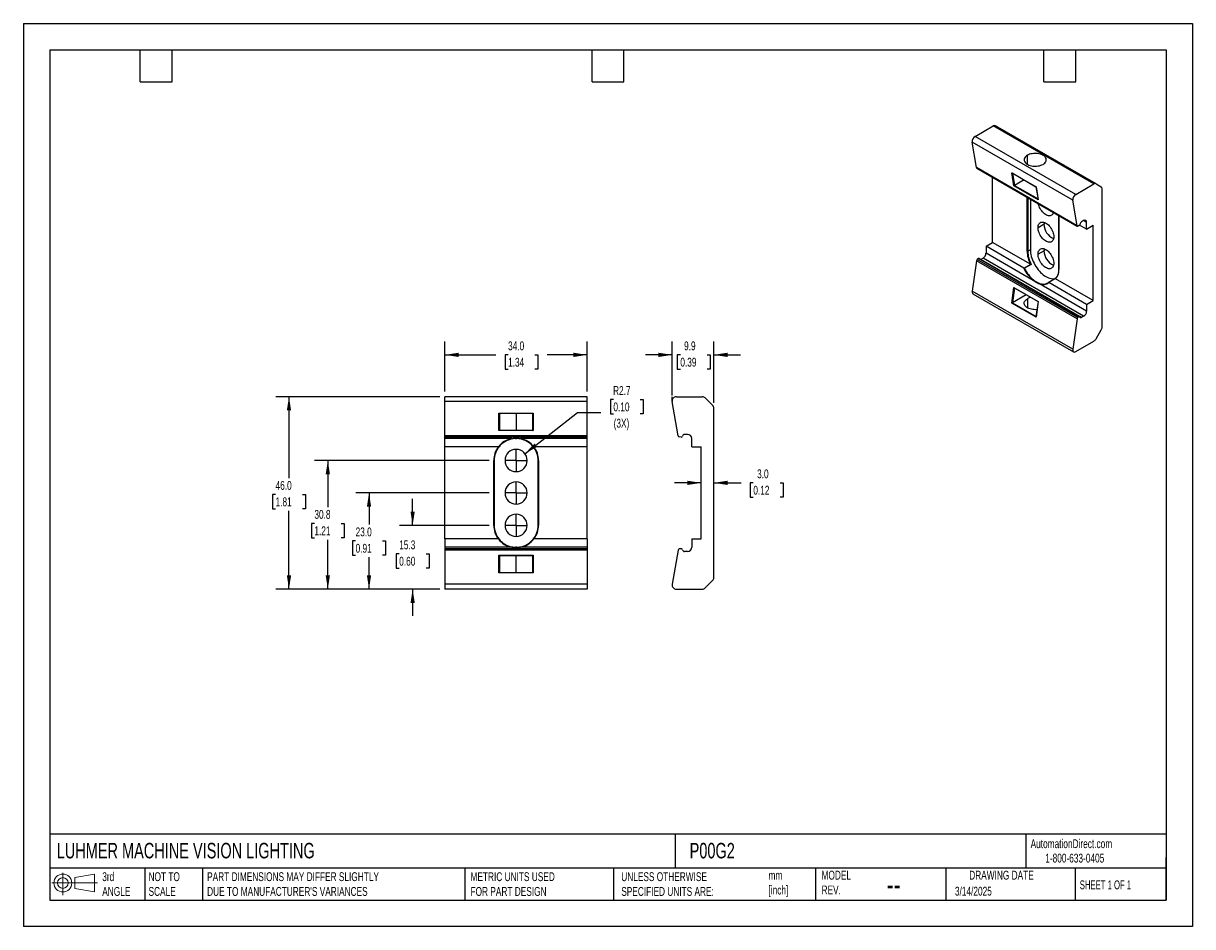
# Model space of a CAD drawing. Header units: millimetres. Extents: x 0 to 279, y 0 to 216.
import ezdxf

# ---------------------------------------------------------------- set-up
doc = ezdxf.new("R2010")
doc.units = ezdxf.units.MM
doc.linetypes.add('CENTERX2', pattern=[20.32, 12.7, -2.54, 2.54, -2.54])
doc.layers.add('CENTER', color=40, linetype='CENTERX2')
doc.layers.add('DIMENSIONS', color=140, linetype='Continuous', lineweight=25)
doc.layers.add('TEXT', color=140, linetype='Continuous', lineweight=25)
doc.styles.add('SLDTEXTSTYLE0', font='TXT', dxfattribs={"width": 0.7})
doc.styles.add('SLDTEXTSTYLE1', font='TXT', dxfattribs={"width": 0.65})
doc.dimstyles.new('SLDDIMSTYLE0', dxfattribs={"dimtxt": 2.158008, "dimasz": 3.302, "dimexe": 0, "dimexo": 0.0625, "dimgap": 0.539502, "dimtad": 0, "dimtih": 1, "dimtoh": 1, "dimdec": 1, "dimrnd": 1e-09, "dimzin": 4, "dimdsep": 46, "dimtxsty": 'SLDTEXTSTYLE0', "dimsah": 1, "dimcen": 0.09, "dimadec": 0, "dimazin": 1, "dimtfac": 1, "dimtdec": 1, "dimtofl": 0, "dimtmove": 0, "dimatfit": 3, "dimfxl": 0, "dimfrac": 2, "dimtolj": 1, "dimtzin": 12, "dimarcsym": 0})
doc.dimstyles.new('SLDDIMSTYLE1', dxfattribs={"dimtxt": 2.158008, "dimasz": 3.302, "dimexe": 0, "dimexo": 0.0625, "dimgap": 0.539502, "dimtad": 0, "dimtih": 1, "dimtoh": 1, "dimdec": 1, "dimrnd": 1e-09, "dimzin": 12, "dimdsep": 46, "dimtxsty": 'SLDTEXTSTYLE0', "dimsah": 1, "dimcen": 0.09, "dimadec": 0, "dimazin": 3, "dimtfac": 1, "dimtdec": 1, "dimtmove": 0, "dimatfit": 0, "dimfxl": 0, "dimfrac": 2, "dimtolj": 1, "dimtzin": 12, "dimarcsym": 0})
doc.dimstyles.new('SLDDIMSTYLE2', dxfattribs={"dimtxt": 2.158008, "dimasz": 3.302, "dimexe": 0, "dimexo": 0.0625, "dimgap": 0.539502, "dimtad": 0, "dimtih": 1, "dimtoh": 1, "dimdec": 1, "dimrnd": 1e-09, "dimzin": 12, "dimdsep": 46, "dimtxsty": 'SLDTEXTSTYLE0', "dimsah": 1, "dimcen": 0.09, "dimadec": 0, "dimazin": 3, "dimtfac": 1, "dimtdec": 1, "dimtofl": 0, "dimtmove": 0, "dimatfit": 3, "dimfxl": 0, "dimfrac": 2, "dimtolj": 1, "dimtzin": 12, "dimarcsym": 0})
doc.dimstyles.new('SLDDIMSTYLE3', dxfattribs={"dimtxt": 2.158008, "dimasz": 3.302, "dimexe": 0, "dimexo": 0.0625, "dimgap": 0.539502, "dimtad": 0, "dimtih": 1, "dimtoh": 1, "dimdec": 1, "dimrnd": 1e-09, "dimzin": 12, "dimdsep": 46, "dimtxsty": 'SLDTEXTSTYLE0', "dimsah": 1, "dimcen": 0, "dimadec": 0, "dimazin": 3, "dimtfac": 1, "dimtdec": 1, "dimtofl": 0, "dimtmove": 0, "dimatfit": 3, "dimfxl": 0, "dimfrac": 2, "dimtolj": 1, "dimtzin": 12, "dimarcsym": 0})
doc.dimstyles.new('SLDDIMSTYLE4', dxfattribs={"dimtxt": 2.158008, "dimasz": 3.302, "dimexe": 0, "dimexo": 0.0625, "dimgap": 0.539502, "dimtad": 0, "dimtih": 1, "dimtoh": 1, "dimdec": 1, "dimrnd": 1e-09, "dimzin": 4, "dimdsep": 46, "dimtxsty": 'SLDTEXTSTYLE0', "dimsah": 1, "dimcen": 0.09, "dimadec": 0, "dimazin": 1, "dimtfac": 1, "dimtdec": 1, "dimtmove": 0, "dimatfit": 0, "dimfxl": 0, "dimfrac": 2, "dimtolj": 1, "dimtzin": 12, "dimarcsym": 0})

# ---------------------------------------------------------------- blocks, each defined once
blk = doc.blocks.new('Block11')
at = {"color": 7, "linetype": 'Continuous', "lineweight": 18}
for p, q in [((0, 2.88), (10.87, 2.88)), ((2.59, 5.31), (2.59, 0)), ((5.48, 4.17), (10.18, 5.03)), ((5.48, 1.6), (5.48, 4.17)), ((10.18, 5.03), (10.18, 0.73)), ((5.48, 1.6), (10.18, 0.73))]:
    blk.add_line(p, q, dxfattribs=at)
for radius in [2.15, 1.29]:
    blk.add_circle((2.59, 2.88), radius, dxfattribs=at)
blk = doc.blocks.new('Block12')
at = {"color": 7, "linetype": 'Continuous'}
blk.add_blockref('Block11', (0, 0), dxfattribs=at)
blk = doc.blocks.new('_D')
at = {"layer": 'DIMENSIONS'}
for p, q in [((100.75, 127.94), (100.75, 139.84)), ((134.75, 127.94), (134.75, 139.84)), ((100.75, 136.67), (112.9, 136.67)), ((115.82, 136.67), (115.1, 136.67)), ((115.1, 136.67), (115.1, 133.24)), ((122.23, 136.67), (122.96, 136.67)), ((122.96, 136.67), (122.96, 133.24)), ((134.75, 136.67), (125.16, 136.67)), ((115.1, 133.24), (115.82, 133.24)), ((122.96, 133.24), (122.23, 133.24))]:
    blk.add_line(p, q, dxfattribs=at)
for points in [[(100.75, 136.67), (104.05, 136.16), (104.05, 137.18)], [(134.75, 136.67), (131.45, 137.18), (131.45, 136.16)]]:
    blk.add_solid(points, dxfattribs=at)
at = {"layer": 'DIMENSIONS', "char_height": 2.117, "attachment_point": 1, "style": 'SLDTEXTSTYLE0'}
for s, insert in [('34.0', (115.82, 139.88)), ('1.34', (115.82, 135.97))]:
    blk.add_mtext(s, dxfattribs=dict(at, insert=insert))
blk = doc.blocks.new('_D_1')
at = {"layer": 'DIMENSIONS'}
for p, q in [((93.02, 95.92), (93.02, 102.27)), ((111.29, 95.92), (89.85, 95.92)), ((89.81, 89.1), (89.09, 89.1)), ((89.09, 89.1), (89.09, 85.67)), ((96.23, 89.1), (96.95, 89.1)), ((96.95, 89.1), (96.95, 85.67)), ((89.09, 85.67), (89.81, 85.67)), ((96.95, 85.67), (96.23, 85.67)), ((99.48, 80.67), (89.85, 80.67)), ((93.02, 80.67), (93.02, 74.32))]:
    blk.add_line(p, q, dxfattribs=at)
for points in [[(93.02, 95.92), (93.53, 99.22), (92.51, 99.22)], [(93.02, 80.67), (92.51, 77.37), (93.53, 77.37)]]:
    blk.add_solid(points, dxfattribs=at)
at = {"layer": 'DIMENSIONS', "char_height": 2.117, "attachment_point": 1, "style": 'SLDTEXTSTYLE0'}
for s, insert in [('15.3', (89.81, 92.31)), ('0.60', (89.81, 88.4))]:
    blk.add_mtext(s, dxfattribs=dict(at, insert=insert))
blk = doc.blocks.new('_D_2')
at = {"layer": 'DIMENSIONS'}
for p, q in [((111.29, 103.67), (79.42, 103.67)), ((82.6, 103.67), (82.6, 96.11)), ((79.39, 92.19), (78.67, 92.19)), ((78.67, 92.19), (78.67, 88.76)), ((85.8, 92.19), (86.53, 92.19)), ((86.53, 92.19), (86.53, 88.76)), ((78.67, 88.76), (79.39, 88.76)), ((82.6, 80.67), (82.6, 88.28)), ((86.53, 88.76), (85.8, 88.76)), ((99.48, 80.67), (79.42, 80.67))]:
    blk.add_line(p, q, dxfattribs=at)
for points in [[(82.6, 103.67), (82.09, 100.37), (83.1, 100.37)], [(82.6, 80.67), (83.1, 83.97), (82.09, 83.97)]]:
    blk.add_solid(points, dxfattribs=at)
at = {"layer": 'DIMENSIONS', "char_height": 2.117, "attachment_point": 1, "style": 'SLDTEXTSTYLE0'}
for s, insert in [('23.0', (79.39, 95.41)), ('0.91', (79.39, 91.49))]:
    blk.add_mtext(s, dxfattribs=dict(at, insert=insert))
blk = doc.blocks.new('_D_3')
at = {"layer": 'DIMENSIONS'}
for p, q in [((111.29, 111.42), (69.58, 111.42)), ((72.75, 111.42), (72.75, 100.3)), ((69.54, 96.38), (68.82, 96.38)), ((68.82, 96.38), (68.82, 92.95)), ((75.96, 96.38), (76.68, 96.38)), ((76.68, 96.38), (76.68, 92.95)), ((68.82, 92.95), (69.54, 92.95)), ((72.75, 80.67), (72.75, 92.47)), ((76.68, 92.95), (75.96, 92.95)), ((99.48, 80.67), (69.58, 80.67))]:
    blk.add_line(p, q, dxfattribs=at)
for points in [[(72.75, 111.42), (72.24, 108.12), (73.26, 108.12)], [(72.75, 80.67), (73.26, 83.97), (72.24, 83.97)]]:
    blk.add_solid(points, dxfattribs=at)
at = {"layer": 'DIMENSIONS', "char_height": 2.117, "attachment_point": 1, "style": 'SLDTEXTSTYLE0'}
for s, insert in [('30.8', (69.54, 99.6)), ('1.21', (69.54, 95.68))]:
    blk.add_mtext(s, dxfattribs=dict(at, insert=insert))
blk = doc.blocks.new('_D_4')
at = {"layer": 'DIMENSIONS'}
for p, q in [((99.48, 126.67), (60.3, 126.67)), ((63.47, 126.67), (63.47, 107.22)), ((60.26, 103.31), (59.54, 103.31)), ((59.54, 103.31), (59.54, 99.88)), ((66.68, 103.31), (67.4, 103.31)), ((67.4, 103.31), (67.4, 99.88)), ((59.54, 99.88), (60.26, 99.88)), ((63.47, 80.67), (63.47, 99.39)), ((67.4, 99.88), (66.68, 99.88)), ((99.48, 80.67), (60.3, 80.67))]:
    blk.add_line(p, q, dxfattribs=at)
for points in [[(63.47, 126.67), (62.96, 123.37), (63.98, 123.37)], [(63.47, 80.67), (63.98, 83.97), (62.96, 83.97)]]:
    blk.add_solid(points, dxfattribs=at)
at = {"layer": 'DIMENSIONS', "char_height": 2.117, "attachment_point": 1, "style": 'SLDTEXTSTYLE0'}
for s, insert in [('46.0', (60.26, 106.52)), ('1.81', (60.26, 102.6))]:
    blk.add_mtext(s, dxfattribs=dict(at, insert=insert))
blk = doc.blocks.new('_D_5')
at = {"layer": 'DIMENSIONS'}
for p, q in [((140.99, 125.99), (140.27, 125.99)), ((140.27, 125.99), (140.27, 122.56)), ((147.41, 125.99), (148.13, 125.99)), ((148.13, 125.99), (148.13, 122.56)), ((119.84, 113.05), (132.4, 122.86)), ((132.4, 122.86), (137.96, 122.86)), ((140.27, 122.56), (140.99, 122.56)), ((148.13, 122.56), (147.41, 122.56))]:
    blk.add_line(p, q, dxfattribs=at)
blk.add_solid([(119.84, 113.05), (122.76, 114.68), (122.13, 115.48)], dxfattribs=at)
at = {"layer": 'DIMENSIONS', "char_height": 2.117, "attachment_point": 1, "style": 'SLDTEXTSTYLE0'}
for s, insert in [('R2.7', (140.91, 129.2)), ('0.10', (140.99, 125.29)), ('(3X)', (141.05, 121.38))]:
    blk.add_mtext(s, dxfattribs=dict(at, insert=insert))
blk = doc.blocks.new('SW_CENTERMARKSYMBOL_0')
at = {"layer": 'CENTER', "color": 0}
for p, q in [((0, 5.08), (0, 5.19)), ((-5.08, 0), (-5.19, 0)), ((0, 0), (-2.54, 0)), ((0, 0), (0, 2.54)), ((0, 0), (0, -2.54)), ((0, 0), (2.54, 0)), ((5.08, 0), (5.19, 0)), ((0, -5.08), (0, -5.19))]:
    blk.add_line(p, q, dxfattribs=at)
blk = doc.blocks.new('SW_CENTERMARKSYMBOL_1')
at = {"layer": 'CENTER', "color": 0}
for p, q in [((0, 5.08), (0, 5.19)), ((-5.08, 0), (-5.19, 0)), ((0, 0), (-2.54, 0)), ((0, 0), (0, 2.54)), ((0, 0), (0, -2.54)), ((0, 0), (2.54, 0)), ((5.08, 0), (5.19, 0)), ((0, -5.08), (0, -5.19))]:
    blk.add_line(p, q, dxfattribs=at)
blk = doc.blocks.new('SW_CENTERMARKSYMBOL_2')
at = {"layer": 'CENTER', "color": 0}
for p, q in [((0, 5.08), (0, 5.19)), ((-5.08, 0), (-5.19, 0)), ((0, 0), (-2.54, 0)), ((0, 0), (0, 2.54)), ((0, 0), (0, -2.54)), ((0, 0), (2.54, 0)), ((5.08, 0), (5.19, 0)), ((0, -5.08), (0, -5.19))]:
    blk.add_line(p, q, dxfattribs=at)
blk = doc.blocks.new('_D_6')
at = {"layer": 'DIMENSIONS'}
for p, q in [((155.04, 126.94), (155.04, 139.84)), ((164.98, 125.17), (164.98, 139.84)), ((155.04, 136.67), (148.69, 136.67)), ((156.99, 136.67), (156.26, 136.67)), ((156.26, 136.67), (156.26, 133.24)), ((163.4, 136.67), (164.12, 136.67)), ((164.12, 136.67), (164.12, 133.24)), ((164.98, 136.67), (171.33, 136.67)), ((156.26, 133.24), (156.99, 133.24)), ((164.12, 133.24), (163.4, 133.24))]:
    blk.add_line(p, q, dxfattribs=at)
for points in [[(155.04, 136.67), (151.74, 137.18), (151.74, 136.16)], [(164.98, 136.67), (168.28, 136.16), (168.28, 137.18)]]:
    blk.add_solid(points, dxfattribs=at)
at = {"layer": 'DIMENSIONS', "char_height": 2.117, "attachment_point": 1, "style": 'SLDTEXTSTYLE0'}
for s, insert in [('9.9', (157.88, 139.88)), ('0.39', (156.99, 135.97))]:
    blk.add_mtext(s, dxfattribs=dict(at, insert=insert))
blk = doc.blocks.new('_D_7')
at = {"layer": 'DIMENSIONS'}
for p, q in [((161.98, 106.08), (155.63, 106.08)), ((164.98, 106.08), (171.51, 106.08)), ((174.43, 106.08), (173.71, 106.08)), ((173.71, 106.08), (173.71, 102.65)), ((180.85, 106.08), (181.57, 106.08)), ((181.57, 106.08), (181.57, 102.65)), ((173.71, 102.65), (174.43, 102.65)), ((181.57, 102.65), (180.85, 102.65))]:
    blk.add_line(p, q, dxfattribs=at)
for points in [[(161.98, 106.08), (158.67, 106.58), (158.67, 105.57)], [(164.98, 106.08), (168.28, 105.57), (168.28, 106.58)]]:
    blk.add_solid(points, dxfattribs=at)
at = {"layer": 'DIMENSIONS', "char_height": 2.117, "attachment_point": 1, "style": 'SLDTEXTSTYLE0'}
for s, insert in [('3.0', (175.33, 109.29)), ('0.12', (174.43, 105.37))]:
    blk.add_mtext(s, dxfattribs=dict(at, insert=insert))

msp = doc.modelspace()

# ---------------------------------------------------------------- linework, layer by layer
at = {"color": 7, "linetype": 'Continuous'}
for p, q in [((0, 215.9), (0, 0)), ((0, 215.9), (279.4, 215.9)), ((279.4, 215.9), (279.4, 0)), ((279.4, 0), (0, 0))]:
    msp.add_line(p, q, dxfattribs=at)
for p, q in [((227.42, 188.88), (231.78, 191.4)), ((255.82, 177.52), (231.78, 191.4)), ((256.32, 177.57), (232.28, 191.45)), ((250.77, 173.64), (226.73, 187.52)), ((227.75, 181.43), (226.73, 187.52)), ((251.47, 175), (227.42, 188.88)), ((239.91, 182.21), (239.91, 184.38)), ((251.79, 167.55), (227.75, 181.43)), ((227.81, 181.33), (251.85, 167.46)), ((231.62, 163.54), (231.62, 179.13)), ((236.72, 177.09), (236.19, 180.21)), ((236.19, 180.21), (241.99, 176.87)), ((236.25, 180.16), (241.97, 176.86)), ((236.35, 180.1), (236.84, 177.17)), ((242.51, 173.74), (236.72, 177.09)), ((239.13, 178.49), (236.86, 177.18)), ((236.86, 177.18), (242.46, 173.95)), ((241.97, 176.86), (242.48, 173.82)), ((241.99, 176.87), (242.51, 173.74)), ((251.47, 175), (255.82, 177.52)), ((256.32, 177.57), (257.57, 176.85)), ((257.78, 143.35), (257.78, 176.39)), ((239.86, 174.09), (239.86, 174.37)), ((239.86, 161.44), (239.86, 174.09)), ((240, 174.29), (240, 174.09)), ((240.17, 174.2), (240, 174.09)), ((240, 174.09), (240, 161.44)), ((240.63, 173.93), (240.63, 161.81)), ((251.79, 167.55), (250.77, 173.64)), ((243.89, 167.89), (242.47, 167.07)), ((247.39, 170.03), (247.39, 169.77)), ((247.39, 169.77), (247.39, 157.11)), ((247.41, 170.01), (247.42, 169.73)), ((247.42, 169.73), (247.42, 157.07)), ((254.07, 166.71), (252.4, 167.67)), ((253.36, 168.75), (252.85, 168.45)), ((254.07, 168.34), (253.36, 168.75)), ((254.07, 166.71), (254.07, 168.34)), ((252.25, 167.56), (251.96, 167.45)), ((254.07, 166.71), (255.66, 167.63)), ((255.66, 149.66), (255.66, 167.63)), ((230.03, 162.62), (231.62, 163.54)), ((239.04, 157.42), (230.03, 162.62)), ((230.03, 162.62), (230.03, 160.99)), ((240.63, 158.34), (231.62, 163.54)), ((228.21, 159.67), (227.92, 159.44)), ((251.96, 145.56), (227.92, 159.44)), ((252.25, 145.79), (228.21, 159.67)), ((252.44, 145.83), (228.4, 159.71)), ((229.32, 159.76), (228.81, 159.47)), ((253.36, 145.89), (229.32, 159.76)), ((241.32, 154.47), (230.03, 160.99)), ((240.63, 161.81), (240, 161.44)), ((243.89, 161.56), (242.47, 160.74)), ((227.75, 159.15), (226.73, 151.88)), ((251.79, 145.27), (227.75, 159.15)), ((239.11, 157.39), (240.71, 158.31)), ((240.82, 158.28), (239.23, 157.36)), ((246.61, 154.95), (245.01, 154.02)), ((246.6, 154.91), (245.01, 153.99)), ((254.07, 148.74), (245.05, 153.95)), ((255.66, 149.66), (246.64, 154.87)), ((250.77, 138), (226.73, 151.88)), ((226.92, 151.27), (250.97, 137.39)), ((236.19, 149.05), (236.72, 152.78)), ((236.84, 152.66), (236.35, 149.12)), ((239.66, 151.03), (236.35, 149.12)), ((236.72, 152.78), (242.51, 149.43)), ((236.79, 152.69), (242.48, 149.41)), ((254.07, 147.11), (242.78, 153.63)), ((241.99, 145.7), (236.19, 149.05)), ((236.33, 149.12), (241.98, 145.86)), ((239.91, 150.08), (239.91, 147.92)), ((242.48, 149.41), (241.97, 145.81)), ((242.51, 149.43), (241.99, 145.7)), ((254.07, 148.74), (255.66, 149.66)), ((254.07, 148.74), (254.07, 147.11)), ((252.25, 145.79), (251.96, 145.56)), ((252.85, 145.59), (252.46, 145.81)), ((253.36, 145.89), (252.85, 145.59)), ((251.79, 145.27), (250.77, 138)), ((256.32, 140.49), (257.57, 142.65)), ((251.47, 137.44), (255.82, 139.96)), ((134.75, 126.67), (100.75, 126.67)), ((100.75, 125.5), (100.75, 126.67)), ((134.75, 125.5), (134.75, 126.67)), ((156.04, 126.67), (162.21, 126.67)), ((162.91, 126.38), (164.68, 124.61)), ((134.75, 125.5), (100.75, 125.5)), ((100.75, 117.32), (100.75, 125.5)), ((134.75, 117.32), (134.75, 125.5)), ((156.5, 117.32), (155.06, 125.5)), ((164.98, 83.44), (164.98, 123.9)), ((113.65, 118.55), (113.65, 122.75)), ((113.65, 122.75), (121.85, 122.75)), ((121.75, 122.67), (113.75, 122.67)), ((113.75, 122.67), (113.75, 118.67)), ((117.75, 122.67), (117.75, 118.67)), ((121.75, 118.67), (121.75, 122.67)), ((121.85, 122.75), (121.85, 118.55)), ((121.85, 118.55), (113.65, 118.55)), ((113.75, 118.67), (121.75, 118.67)), ((158.73, 117.67), (158, 117.67)), ((134.75, 117.32), (100.75, 117.32)), ((100.75, 117.07), (100.75, 117.32)), ((134.75, 117.07), (100.75, 117.07)), ((100.75, 117), (100.75, 117.07)), ((134.75, 117), (100.75, 117)), ((134.75, 117), (100.75, 117)), ((100.75, 117), (100.75, 117)), ((100.75, 116.67), (100.75, 117)), ((116.72, 116.67), (100.75, 116.67)), ((100.75, 114.67), (100.75, 116.67)), ((113.5, 114.67), (100.75, 114.67)), ((100.75, 92.67), (100.75, 114.67)), ((116.74, 116.57), (116.72, 116.67)), ((118.76, 116.57), (118.78, 116.67)), ((134.75, 116.67), (118.78, 116.67)), ((134.75, 114.67), (122, 114.67)), ((134.75, 117.07), (134.75, 117.32)), ((134.75, 117), (134.75, 117.07)), ((134.75, 117), (134.75, 117)), ((134.75, 116.67), (134.75, 117)), ((134.75, 114.67), (134.75, 116.67)), ((134.75, 92.67), (134.75, 114.67)), ((157.15, 117), (156.74, 117.07)), ((159.73, 114.67), (159.73, 116.67)), ((159.73, 114.67), (161.98, 114.67)), ((161.98, 92.67), (161.98, 114.67)), ((112.4, 111.42), (112.5, 111.42)), ((112.4, 95.92), (112.4, 111.42)), ((112.5, 111.42), (112.5, 95.92)), ((123, 111.42), (123.1, 111.42)), ((123, 95.92), (123, 111.42)), ((123.1, 111.42), (123.1, 95.92)), ((112.4, 95.92), (112.5, 95.92)), ((123, 95.92), (123.1, 95.92)), ((113.5, 92.67), (100.75, 92.67)), ((100.75, 92.67), (100.75, 90.67)), ((134.75, 92.67), (122, 92.67)), ((134.75, 92.67), (134.75, 90.67)), ((159.73, 92.67), (161.98, 92.67)), ((159.73, 92.67), (159.73, 90.67)), ((116.72, 90.67), (100.75, 90.67)), ((100.75, 90.67), (100.75, 90.34)), ((134.75, 90.34), (100.75, 90.34)), ((134.75, 90.34), (100.75, 90.34)), ((100.75, 90.34), (100.75, 90.27)), ((100.75, 90.34), (100.75, 90.34)), ((134.75, 90.27), (100.75, 90.27)), ((100.75, 90.27), (100.75, 90.02)), ((134.75, 90.02), (100.75, 90.02)), ((100.75, 90.02), (100.75, 81.84)), ((116.72, 90.67), (116.74, 90.77)), ((118.78, 90.67), (118.76, 90.77)), ((134.75, 90.67), (118.78, 90.67)), ((134.75, 90.67), (134.75, 90.34)), ((134.75, 90.34), (134.75, 90.27)), ((134.75, 90.34), (134.75, 90.34)), ((134.75, 90.27), (134.75, 90.02)), ((134.75, 90.02), (134.75, 81.84)), ((156.5, 90.02), (155.06, 81.84)), ((157.15, 90.34), (156.74, 90.27)), ((158.73, 89.67), (158, 89.67)), ((113.65, 84.59), (113.65, 88.79)), ((113.65, 88.79), (121.85, 88.79)), ((113.75, 88.67), (113.75, 84.67)), ((121.75, 88.67), (113.75, 88.67)), ((117.75, 84.67), (117.75, 88.67)), ((121.75, 84.67), (121.75, 88.67)), ((121.85, 88.79), (121.85, 84.59)), ((121.85, 84.59), (113.65, 84.59)), ((113.75, 84.67), (121.75, 84.67)), ((134.75, 81.84), (100.75, 81.84)), ((100.75, 81.84), (100.75, 80.67)), ((134.75, 81.84), (134.75, 80.67)), ((162.91, 80.96), (164.68, 82.73)), ((134.75, 80.67), (100.75, 80.67)), ((156.04, 80.67), (162.21, 80.67))]:
    msp.add_line(p, q)
at = {"flags": 128}
for points in [[(243.66, 182.21), (243.88, 182.36), (244.07, 182.52), (244.22, 182.69), (244.33, 182.87), (244.41, 183.05), (244.44, 183.25), (244.43, 183.44), (244.37, 183.63), (244.28, 183.81), (244.15, 183.99), (243.98, 184.15), (243.78, 184.31), (243.54, 184.44), (243.28, 184.56), (242.99, 184.66), (242.69, 184.73), (242.37, 184.79), (242.04, 184.82), (241.7, 184.82), (241.37, 184.81), (241.05, 184.76), (240.74, 184.7), (240.44, 184.61), (240.16, 184.5), (239.91, 184.38)], [(239.91, 184.38), (239.69, 184.23), (239.51, 184.07), (239.36, 183.9), (239.24, 183.72), (239.17, 183.53), (239.14, 183.34), (239.15, 183.15), (239.2, 182.96), (239.29, 182.78), (239.43, 182.6), (239.6, 182.43), (239.8, 182.28), (240.04, 182.15), (240.3, 182.03), (240.58, 181.93), (240.89, 181.85), (241.21, 181.8), (241.54, 181.77), (241.87, 181.77), (242.2, 181.78), (242.53, 181.83), (242.84, 181.89), (243.14, 181.98), (243.41, 182.09), (243.66, 182.21)], [(246.16, 170.74), (246.16, 170.73), (246.09, 170.52), (245.99, 170.33), (245.86, 170.17), (245.71, 170.05), (245.54, 169.96), (245.35, 169.91), (245.14, 169.9), (244.93, 169.93), (244.7, 169.99), (244.46, 170.09), (244.23, 170.23), (244, 170.4), (243.77, 170.6), (243.55, 170.82), (243.34, 171.07), (243.15, 171.34), (242.98, 171.63), (242.83, 171.92), (242.7, 172.22), (242.6, 172.53), (242.53, 172.83), (242.53, 172.83)], [(242.47, 167.07), (242.49, 167.34), (242.53, 167.58), (242.6, 167.79), (242.7, 167.98), (242.83, 168.14), (242.98, 168.26), (243.15, 168.35), (243.34, 168.4), (243.55, 168.41), (243.77, 168.38), (244, 168.32), (244.23, 168.22), (244.46, 168.08), (244.7, 167.91), (244.93, 167.71), (245.14, 167.49), (245.35, 167.24), (245.54, 166.97), (245.71, 166.68), (245.86, 166.39), (245.99, 166.09), (246.09, 165.78), (246.16, 165.48), (246.21, 165.19), (246.22, 164.91)], [(243.93, 168.34), (243.9, 168.15), (243.89, 167.89)], [(246.22, 164.91), (246.21, 164.65), (246.16, 164.41), (246.09, 164.19), (245.99, 164), (245.86, 163.84), (245.71, 163.72), (245.54, 163.63), (245.35, 163.58), (245.14, 163.57), (244.93, 163.6), (244.7, 163.66), (244.46, 163.76), (244.23, 163.9), (244, 164.07), (243.77, 164.27), (243.55, 164.49), (243.34, 164.74), (243.15, 165.01), (242.98, 165.3), (242.83, 165.59), (242.7, 165.9), (242.6, 166.2), (242.53, 166.5), (242.49, 166.79), (242.47, 167.07)], [(242.47, 160.74), (242.49, 161.01), (242.53, 161.25), (242.6, 161.47), (242.7, 161.65), (242.83, 161.81), (242.98, 161.93), (243.15, 162.02), (243.34, 162.07), (243.55, 162.08), (243.77, 162.06), (244, 161.99), (244.23, 161.89), (244.46, 161.75), (244.7, 161.59), (244.93, 161.39), (245.14, 161.16), (245.35, 160.91), (245.54, 160.64), (245.71, 160.36), (245.86, 160.06), (245.99, 159.76), (246.09, 159.45), (246.16, 159.15), (246.21, 158.86), (246.22, 158.58)], [(240.63, 161.81), (240.65, 161.42), (240.69, 161.03), (240.76, 160.62), (240.86, 160.21), (240.98, 159.79), (241.13, 159.38), (241.31, 158.96), (241.5, 158.55), (241.72, 158.15), (241.96, 157.76), (242.22, 157.38), (242.49, 157.02), (242.78, 156.68), (243.08, 156.37), (243.39, 156.08), (243.7, 155.81), (244.02, 155.58), (244.35, 155.38), (244.67, 155.21), (244.99, 155.07), (245.31, 154.97), (245.62, 154.9), (245.92, 154.87), (246.2, 154.88), (246.48, 154.92), (246.64, 154.97)], [(246.22, 158.58), (246.21, 158.32), (246.16, 158.08), (246.09, 157.86), (245.99, 157.67), (245.86, 157.52), (245.71, 157.39), (245.54, 157.31), (245.35, 157.26), (245.14, 157.24), (244.93, 157.27), (244.7, 157.33), (244.46, 157.44), (244.23, 157.57), (244, 157.74), (243.77, 157.94), (243.55, 158.17), (243.34, 158.42), (243.15, 158.69), (242.98, 158.97), (242.83, 159.27), (242.7, 159.57), (242.6, 159.87), (242.53, 160.17), (242.49, 160.46), (242.47, 160.74)], [(243.93, 162.01), (243.9, 161.82), (243.89, 161.56)], [(242.21, 147.49), (242.2, 147.49), (241.87, 147.47), (241.54, 147.48), (241.21, 147.51), (240.89, 147.56), (240.58, 147.64), (240.3, 147.73), (240.04, 147.85), (239.8, 147.99), (239.6, 148.14), (239.43, 148.31), (239.29, 148.48), (239.2, 148.67), (239.15, 148.86), (239.14, 149.05), (239.17, 149.24), (239.24, 149.43), (239.36, 149.61), (239.51, 149.78), (239.69, 149.94), (239.91, 150.08)], [(252.5, 145.73), (252.49, 145.77), (252.47, 145.8), (252.44, 145.83), (252.41, 145.84), (252.37, 145.84), (252.33, 145.84), (252.29, 145.82), (252.25, 145.79)], [(252.85, 145.59), (252.78, 145.56), (252.72, 145.54), (252.67, 145.54), (252.62, 145.55), (252.57, 145.58), (252.54, 145.62), (252.51, 145.67), (252.5, 145.73)], [(250.77, 138), (250.76, 137.81), (250.78, 137.65), (250.84, 137.52), (250.92, 137.42), (251.04, 137.36), (251.17, 137.35), (251.31, 137.37), (251.47, 137.44)]]:
    msp.add_lwpolyline(points, dxfattribs=at)
for centre, radius, start, end in [((232.08, 190.99), 0.503, 65.686, 125.6182), ((228.21, 187.62), 1.48, 121.8981, 183.8855), ((227.88, 181.44), 0.13, 185.524, 237.1981), ((236.91, 177.09), 0.107, 120.1624, 128.137), ((256.12, 177.11), 0.503, 65.686, 125.6182), ((257.28, 176.44), 0.503, 354.3796, 54.302), ((239.93, 174.23), 0.154, 242.6097, 297.3903), ((252.25, 173.74), 1.48, 121.8981, 183.8855), ((247.71, 167.96), 3.83, 181.0922, 246.2867), ((247.44, 169.77), 0.0493, 184.9446, 246.31), ((252.03, 167.97), 0.469, 302.8937, 351.8504), ((253.27, 167.79), 0.781, 122.8937, 171.8504), ((253.64, 168.41), 0.437, 350.786, 129.2033), ((251.91, 167.56), 0.12, 183.9597, 296.0295), ((252.16, 167.79), 0.247, 290.7216, 300.2115), ((228.23, 159.07), 0.483, 129.1416, 170.8584), ((228.33, 159.54), 0.175, 69.0566, 135.0188), ((228.49, 161.06), 1.54, 302.6055, 357.3945), ((247.22, 161.64), 7.37, 181.5332, 206.6192), ((239.93, 161.58), 0.154, 242.6097, 297.3903), ((247.29, 161.64), 7.29, 181.6109, 207.4421), ((247.71, 161.63), 3.83, 181.0922, 246.2867), ((246.8, 161.06), 8.57, 205.1371, 230.235), ((246.76, 161.03), 8.38, 205.9195, 230.2679), ((244.47, 156.87), 2.96, 317.306, 3.8173), ((247.44, 157.12), 0.0503, 185.6948, 245.6253), ((241.5, 154.42), 0.189, 121.3205, 165.2653), ((243.66, 155.61), 2.17, 246.0086, 309.9222), ((242.91, 153.65), 0.133, 124.045, 188.1364), ((243.79, 156.33), 2.75, 249.5956, 272.5357), ((243.83, 155.42), 1.83, 272.6627, 310.3154), ((227.26, 151.71), 0.555, 162.9849, 232.9392), ((241.51, 147.22), 3.28, 103.5316, 119.1534), ((252.27, 145.19), 0.483, 129.1416, 170.8584), ((252.53, 147.18), 1.54, 302.6055, 357.3945), ((256.34, 143.4), 1.44, 328.8563, 358.0435), ((255.06, 141.18), 1.44, 301.9547, 331.1444), ((156.04, 125.67), 1, 90, 190), ((162.21, 125.67), 1, 45, 90), ((163.98, 123.9), 1, 0, 45), ((158, 117.17), 0.5, 90, 170.9097), ((158.73, 116.67), 1, 0, 90), ((117.75, 111.42), 5.35, 142.5927, 180), ((117.75, 111.42), 5.25, 141.232, 180), ((117.75, 111.42), 5.35, 101.0953, 142.5927), ((117.75, 111.42), 5.25, 101.0953, 141.232), ((117.75, 111.42), 5.25, 38.768, 78.9047), ((117.75, 111.42), 5.35, 37.4073, 78.9047), ((117.75, 111.42), 5.25, 0, 38.768), ((117.75, 111.42), 5.35, 0, 37.4073), ((156.8, 117.37), 0.3, 190, 260), ((157.21, 117.3), 0.3, 260, 270), ((157.21, 117.3), 0.3, 270, 350.9097), ((117.75, 111.42), 2.65, 0, 180), ((117.75, 111.42), 2.65, 180, 0), ((117.75, 103.67), 2.65, 0, 180), ((117.75, 103.67), 2.65, 180, 0), ((117.75, 95.92), 2.65, 0, 180), ((117.75, 95.92), 5.35, 180, 217.4073), ((117.75, 95.92), 5.25, 180, 218.768), ((117.75, 95.92), 2.65, 180, 0), ((117.75, 95.92), 5.25, 321.232, 0), ((117.75, 95.92), 5.35, 322.5927, 0), ((117.75, 95.92), 5.35, 217.4073, 258.9047), ((117.75, 95.92), 5.25, 218.768, 258.9047), ((117.75, 95.92), 5.25, 281.0953, 321.232), ((117.75, 95.92), 5.35, 281.0953, 322.5927), ((156.8, 89.97), 0.3, 100, 170), ((157.21, 90.04), 0.3, 9.0903, 100), ((158, 90.17), 0.5, 189.0903, 270), ((158.73, 90.67), 1, 270, 0), ((156.04, 81.67), 1, 170, 270), ((163.98, 83.44), 1, 315, 0), ((162.21, 81.67), 1, 270, 315)]:
    msp.add_arc(centre, radius, start, end)
for points, knots in [([(236.19, 180.21), (236.2, 180.2), (236.22, 180.18), (236.24, 180.16), (236.25, 180.16)], [0, 0, 0, 0, 0.639877, 1, 1, 1, 1]), ([(236.84, 177.17), (236.83, 177.16), (236.8, 177.14), (236.75, 177.11), (236.73, 177.09), (236.72, 177.09)], [0, 0, 0, 0, 0.5, 0.5, 1, 1, 1, 1]), ([(241.99, 176.87), (241.98, 176.86), (241.97, 176.86), (241.97, 176.86), (241.97, 176.86)], [0, 0, 0, 0, 0.576085, 1, 1, 1, 1]), ([(242.48, 173.82), (242.48, 173.81), (242.49, 173.78), (242.51, 173.75), (242.51, 173.74)], [0, 0, 0, 0, 0.502278, 1, 1, 1, 1]), ([(239.11, 157.39), (239.12, 157.39), (239.15, 157.39), (239.19, 157.38), (239.21, 157.37), (239.23, 157.36)], [0, 0, 0, 0, 0.2453811, 0.5782516, 1, 1, 1, 1]), ([(240.71, 158.31), (240.71, 158.31), (240.74, 158.31), (240.78, 158.3), (240.8, 158.29), (240.82, 158.28)], [0, 0, 0, 0, 0.245829, 0.578739, 1, 1, 1, 1]), ([(247.39, 157.11), (247.39, 157.05), (247.39, 156.87), (247.37, 156.59), (247.32, 156.28), (247.24, 155.98), (247.15, 155.71), (247.04, 155.48), (246.95, 155.36), (246.92, 155.3)], [0, 0, 0, 0, 0.083626, 0.242833, 0.402038, 0.561268, 0.720616, 0.880218, 1, 1, 1, 1]), ([(242.78, 153.63), (242.73, 153.65), (242.63, 153.68), (242.49, 153.75), (242.34, 153.82), (242.19, 153.89), (242.01, 153.99), (241.8, 154.12), (241.56, 154.29), (241.4, 154.41), (241.32, 154.47)], [0, 0, 0, 0, 0.099922, 0.199687, 0.299418, 0.399241, 0.499278, 0.666256, 0.83297, 1, 1, 1, 1]), ([(241.41, 154.58), (241.45, 154.54), (241.57, 154.45), (241.81, 154.28), (242.12, 154.08), (242.43, 153.92), (242.67, 153.82), (242.78, 153.78), (242.83, 153.76)], [0, 0, 0, 0, 0.104958, 0.251357, 0.500901, 0.749546, 0.895169, 1, 1, 1, 1]), ([(245.01, 154.02), (245.01, 154.02), (245.01, 154.02), (245.01, 154.01), (245.01, 154), (245.01, 153.99), (245.01, 153.99)], [0, 0, 0, 0, 0.324738, 0.599296, 0.824106, 1, 1, 1, 1]), ([(246.92, 155.3), (246.91, 155.28), (246.85, 155.19), (246.74, 155.06), (246.63, 154.97), (246.59, 154.93)], [0, 0, 0, 0, 0.125564, 0.62674, 1, 1, 1, 1]), ([(246.6, 154.94), (246.6, 154.94), (246.6, 154.94), (246.6, 154.93), (246.6, 154.92), (246.6, 154.91), (246.6, 154.91)], [0, 0, 0, 0, 0.3243252, 0.5987624, 0.8237405, 1, 1, 1, 1]), ([(236.72, 152.78), (236.73, 152.76), (236.74, 152.73), (236.77, 152.7), (236.79, 152.69), (236.79, 152.69)], [0, 0, 0, 0, 0.469246, 0.932259, 1, 1, 1, 1]), ([(236.33, 149.12), (236.31, 149.11), (236.29, 149.1), (236.24, 149.07), (236.21, 149.06), (236.19, 149.05)], [0, 0, 0, 0, 0.5, 0.5, 1, 1, 1, 1]), ([(242.51, 149.43), (242.5, 149.43), (242.48, 149.42), (242.48, 149.41), (242.48, 149.41)], [0, 0, 0, 0, 0.517698, 1, 1, 1, 1]), ([(241.97, 145.81), (241.97, 145.8), (241.97, 145.76), (241.98, 145.73), (241.99, 145.7)], [0, 0, 0, 0, 0.26953, 1, 1, 1, 1]), ([(113.65, 122.75), (113.67, 122.73), (113.7, 122.71), (113.73, 122.68), (113.75, 122.67), (113.75, 122.67)], [0, 0, 0, 0, 0.5, 0.5, 1, 1, 1, 1]), ([(121.85, 122.75), (121.83, 122.73), (121.81, 122.71), (121.77, 122.68), (121.76, 122.67), (121.75, 122.67)], [0, 0, 0, 0, 0.5, 0.5, 1, 1, 1, 1]), ([(113.75, 118.67), (113.75, 118.66), (113.74, 118.65), (113.7, 118.6), (113.67, 118.58), (113.65, 118.55)], [0, 0, 0, 0, 0.5, 0.5, 1, 1, 1, 1]), ([(121.75, 118.67), (121.75, 118.66), (121.76, 118.65), (121.8, 118.6), (121.83, 118.58), (121.85, 118.55)], [0, 0, 0, 0, 0.5, 0.5, 1, 1, 1, 1]), ([(113.58, 114.67), (113.59, 114.67), (113.61, 114.67), (113.63, 114.68), (113.65, 114.7), (113.66, 114.71)], [0, 0, 0, 0, 0.245829, 0.578739, 1, 1, 1, 1]), ([(116.72, 116.67), (116.79, 116.68), (116.93, 116.7), (117.13, 116.73), (117.34, 116.75), (117.55, 116.76), (117.8, 116.76), (118.1, 116.75), (118.44, 116.72), (118.67, 116.69), (118.78, 116.67)], [0, 0, 0, 0, 0.100221, 0.200282, 0.300311, 0.40043, 0.500767, 0.667248, 0.833467, 1, 1, 1, 1]), ([(121.84, 114.71), (121.85, 114.7), (121.86, 114.69), (121.88, 114.68), (121.9, 114.67), (121.92, 114.67), (121.92, 114.67)], [0, 0, 0, 0, 0.3243252, 0.5987624, 0.8237405, 1, 1, 1, 1]), ([(113.58, 92.67), (113.59, 92.67), (113.61, 92.67), (113.63, 92.66), (113.65, 92.64), (113.66, 92.63)], [0, 0, 0, 0, 0.2453811, 0.5782516, 1, 1, 1, 1]), ([(121.84, 92.63), (121.85, 92.64), (121.86, 92.65), (121.88, 92.66), (121.9, 92.67), (121.92, 92.67), (121.92, 92.67)], [0, 0, 0, 0, 0.324738, 0.599296, 0.824106, 1, 1, 1, 1]), ([(118.78, 90.67), (118.71, 90.66), (118.58, 90.64), (118.37, 90.61), (118.17, 90.59), (117.96, 90.58), (117.71, 90.58), (117.41, 90.59), (117.06, 90.61), (116.84, 90.65), (116.72, 90.67)], [0, 0, 0, 0, 0.099922, 0.199687, 0.299418, 0.399241, 0.499278, 0.666256, 0.83297, 1, 1, 1, 1]), ([(116.74, 90.77), (116.81, 90.75), (116.98, 90.72), (117.32, 90.68), (117.75, 90.66), (118.19, 90.68), (118.52, 90.72), (118.69, 90.75), (118.76, 90.77)], [0, 0, 0, 0, 0.104958, 0.251357, 0.500901, 0.749546, 0.895169, 1, 1, 1, 1]), ([(113.65, 88.79), (113.67, 88.76), (113.7, 88.73), (113.74, 88.69), (113.75, 88.68), (113.75, 88.67)], [0, 0, 0, 0, 0.5, 0.5, 1, 1, 1, 1]), ([(121.85, 88.79), (121.83, 88.76), (121.8, 88.73), (121.76, 88.69), (121.75, 88.68), (121.75, 88.67)], [0, 0, 0, 0, 0.5, 0.5, 1, 1, 1, 1]), ([(113.75, 84.67), (113.75, 84.67), (113.73, 84.66), (113.7, 84.63), (113.67, 84.61), (113.65, 84.59)], [0, 0, 0, 0, 0.5, 0.5, 1, 1, 1, 1]), ([(121.75, 84.67), (121.76, 84.67), (121.77, 84.66), (121.81, 84.63), (121.83, 84.61), (121.85, 84.59)], [0, 0, 0, 0, 0.5, 0.5, 1, 1, 1, 1])]:
    msp.add_open_spline(points, degree=3, knots=knots)
for points in [[(239.04, 157.42), (239.06, 157.41), (239.09, 157.4), (239.11, 157.39)], [(240.71, 158.31), (240.68, 158.32), (240.65, 158.32), (240.63, 158.34)], [(245.01, 153.99), (245.02, 153.97), (245.03, 153.96), (245.05, 153.95)], [(246.64, 154.87), (246.63, 154.88), (246.61, 154.89), (246.6, 154.91)], [(236.35, 149.12), (236.34, 149.12), (236.34, 149.12), (236.33, 149.12)], [(113.58, 114.67), (113.56, 114.67), (113.53, 114.67), (113.5, 114.67)], [(117.75, 116.67), (117.41, 116.67), (117.07, 116.64), (116.74, 116.57)], [(118.76, 116.57), (118.43, 116.64), (118.09, 116.67), (117.75, 116.67)], [(122, 114.67), (121.97, 114.67), (121.95, 114.67), (121.92, 114.67)], [(113.5, 92.67), (113.53, 92.67), (113.56, 92.67), (113.58, 92.67)], [(121.92, 92.67), (121.95, 92.67), (121.97, 92.67), (122, 92.67)]]:
    msp.add_open_spline(points, degree=3)
at = {"layer": 'DIMENSIONS'}
msp.add_line((155.04, 125.67), (155.04, 126.67), dxfattribs=at)
at = {"layer": 'TEXT'}
for p, q in [((6.35, 209.55), (273.05, 209.55)), ((6.35, 209.55), (6.35, 6.35)), ((27.94, 201.93), (27.94, 209.55)), ((35.56, 201.93), (35.56, 209.55)), ((135.89, 201.93), (135.89, 209.55)), ((143.51, 201.93), (143.51, 209.55)), ((243.84, 201.93), (243.84, 209.55)), ((251.46, 201.93), (251.46, 209.55)), ((273.05, 209.55), (273.05, 6.35)), ((27.94, 201.93), (35.56, 201.93)), ((135.89, 201.93), (143.51, 201.93)), ((243.84, 201.93), (251.46, 201.93)), ((273.05, 22.13), (6.35, 22.13)), ((155.76, 22.13), (155.76, 13.97)), ((239.58, 22.13), (239.58, 13.97)), ((273.05, 6.35), (273.05, 16.51)), ((273.05, 13.97), (6.35, 13.97)), ((29.04, 13.97), (29.04, 6.35)), ((42.84, 13.97), (42.84, 6.35)), ((105.48, 13.97), (105.48, 6.35)), ((141, 13.97), (141, 6.35)), ((189.3, 13.97), (189.3, 6.35)), ((220.47, 13.97), (220.47, 6.35)), ((251.35, 13.97), (251.35, 6.35)), ((6.35, 6.35), (273.05, 6.35))]:
    msp.add_line(p, q, dxfattribs=at)

# ---------------------------------------------------------------- block references
at = {"layer": 'CENTER'}
for name, p in [('SW_CENTERMARKSYMBOL_0', (117.75, 111.42)), ('SW_CENTERMARKSYMBOL_1', (117.75, 103.67)), ('SW_CENTERMARKSYMBOL_2', (117.75, 95.92))]:
    msp.add_blockref(name, p, dxfattribs=at)
at = {"layer": 'TEXT'}
msp.add_blockref('Block12', (6.84, 7.55), dxfattribs=at)

# ---------------------------------------------------------------- texts
at = {"color": 179, "linetype": 'Continuous', "lineweight": 18, "char_height": 2.1167, "attachment_point": 1, "style": 'SLDTEXTSTYLE0'}
for s, insert in [('AutomationDirect.com', (240.69, 20.88)), ('1-800-633-0405', (244.19, 17.44))]:
    msp.add_mtext(s, dxfattribs=dict(at, insert=insert))
at = {"layer": 'TEXT'}
for s, insert, char_height, attachment_point, style in [('LUHMER MACHINE VISION LIGHTING', (7.97, 20.02), 3.7042, 1, 'SLDTEXTSTYLE0'), ('P00G2', (159.21, 20.02), 3.704, 1, 'SLDTEXTSTYLE0'), ('3rd^JANGLE', (18.85, 13), 2.117, 1, 'SLDTEXTSTYLE0'), ('NOT TO^JSCALE', (29.91, 13), 2.1167, 1, 'SLDTEXTSTYLE0'), ("PART DIMENSIONS MAY DIFFER SLIGHTLY ^JDUE TO MANUFACTURER'S VARIANCES", (43.91, 13), 2.1167, 1, 'SLDTEXTSTYLE0'), ('METRIC UNITS USED ^JFOR PART DESIGN', (106.85, 13), 2.1167, 1, 'SLDTEXTSTYLE0'), ('UNLESS OTHERWISE ^JSPECIFIED UNITS ARE:', (142.87, 13), 2.1167, 1, 'SLDTEXTSTYLE0'), ('mm^J[inch]', (178.06, 13.33), 2.117, 1, 'SLDTEXTSTYLE0'), ('MODEL ^JREV.', (190.73, 13.36), 2.1167, 1, 'SLDTEXTSTYLE0'), ('DRAWING DATE', (233.73, 13.36), 2.1167, 2, 'SLDTEXTSTYLE0'), ('--', (206.3, 12.73), 5.292, 1, 'SLDTEXTSTYLE0'), ('3/14/2025', (222.61, 9.54), 2.117, 1, 'SLDTEXTSTYLE0'), ('SHEET 1 OF 1', (252.44, 11.05), 2.1167, 1, 'SLDTEXTSTYLE1')]:
    msp.add_mtext(s, dxfattribs=dict(at, insert=insert, char_height=char_height, attachment_point=attachment_point, style=style))

# ---------------------------------------------------------------- dimensions: what is measured, and where the dimension line sits
at = {"layer": 'DIMENSIONS'}
for base, p1, p2, angle, dimstyle, picture, middle in [((100.75, 136.67), (134.75, 126.67), (100.75, 126.67), 0, 'SLDDIMSTYLE0', '_D', (119.03, 136.67)), ((164.98, 136.67), (155.04, 125.67), (164.98, 123.9), 0, 'SLDDIMSTYLE1', '_D_6', (160.19, 136.67)), ((63.47, 126.67), (100.75, 80.67), (100.75, 126.67), 90, 'SLDDIMSTYLE0', '_D_4', (63.47, 103.31)), ((164.98, 106.08), (161.98, 114.67), (164.98, 123.9), 0, 'SLDDIMSTYLE4', '_D_7', (177.64, 106.08)), ((72.75103455, 111.41950124), (100.75105955, 80.66950124), (112.56105955, 111.41950124), 90, 'SLDDIMSTYLE2', '_D_3', (72.75103455, 96.38354591)), ((82.6, 103.67), (100.75, 80.67), (112.56, 103.67), 90, 'SLDDIMSTYLE0', '_D_2', (82.6, 92.19)), ((93.02080167, 95.91950124), (100.75105955, 80.66950124), (112.56105955, 95.91950124), 90, 'SLDDIMSTYLE1', '_D_1', (93.02080167, 89.09759057))]:
    dim = msp.add_linear_dim(base=base, p1=p1, p2=p2, angle=angle, dimstyle=dimstyle, dxfattribs=at)
    dim.commit()
    dim.dimension.update_dxf_attribs({"geometry": picture, "text_midpoint": middle, "dimtype": 160})
dim = msp.add_radius_dim(center=(117.7511, 111.4195), mpoint=(119.8399, 113.0502), text='<>\\P(3X)', dimstyle='SLDDIMSTYLE3', dxfattribs=at)
dim.commit()
dim.dimension.update_dxf_attribs({"geometry": '_D_5', "text_midpoint": (144.2004, 123.9713), "dimtype": 164})

doc.saveas('drawing.dxf')
